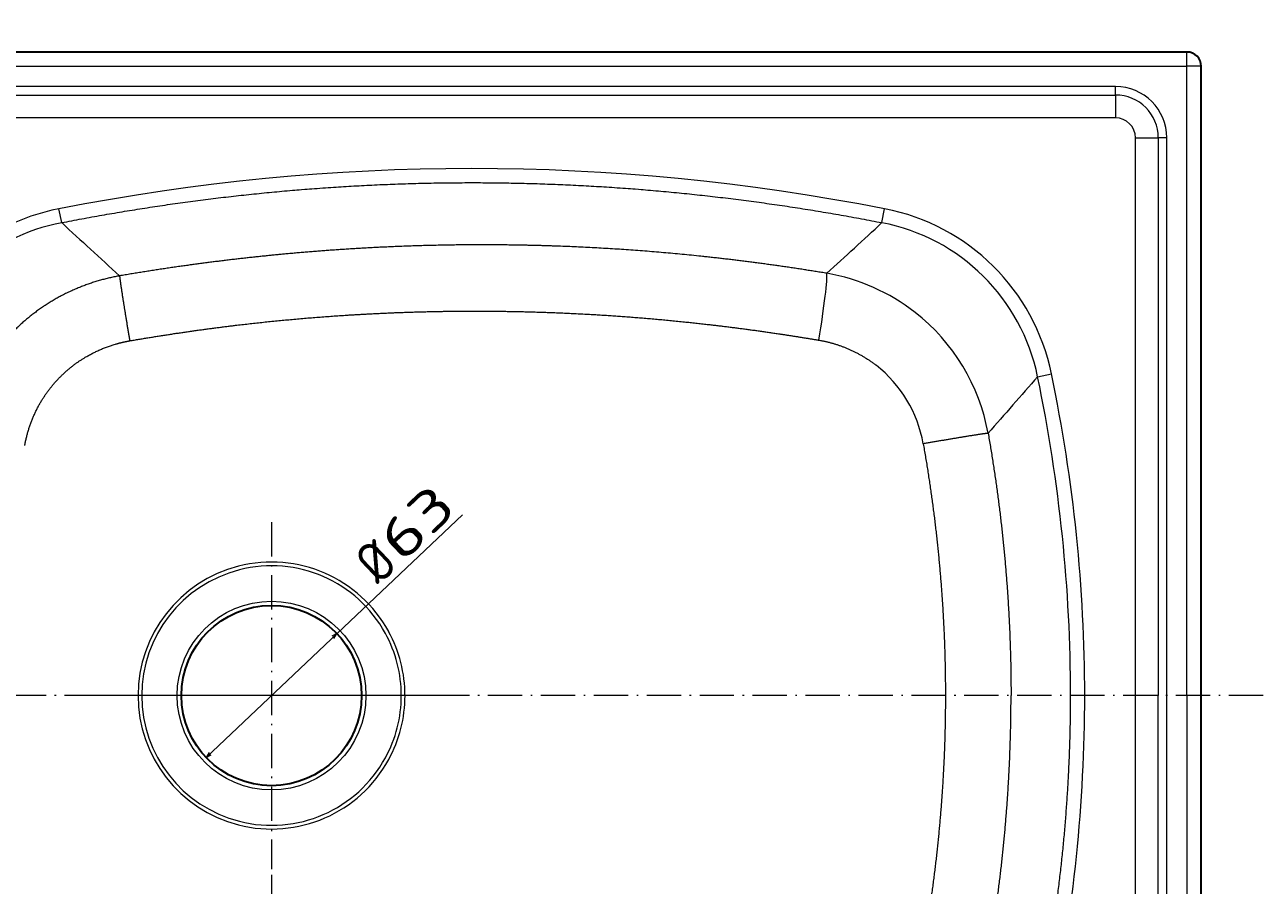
# Model space of a CAD drawing. Extents: x 59 to 1107, y -59 to 894.
# Tile 6 of 7: x 674 to 1107, y 206 to 507. Entities that reach past the tile are written whole.
import ezdxf
from ezdxf.enums import TextEntityAlignment as Align

# ---------------------------------------------------------------- set-up
doc = ezdxf.new("R2010")
doc.units = 0
doc.linetypes.add('DASHDOT', pattern=[18.5, 12, -3, 0.5, -3])
doc.layers.get('0').update_dxf_attribs({"lineweight": 13})
doc.styles.get("Standard").update_dxf_attribs({"font": 'isocp.shx'})
doc.dimstyles.get("Standard").update_dxf_attribs({"dimtxt": 2.5, "dimasz": 2.5, "dimexe": 1.25, "dimexo": 0.625, "dimtad": 1, "dimcen": 2.5, "dimadec": 0, "dimazin": 0, "dimtfac": 1, "dimtmove": 0, "dimatfit": 0, "dimfxl": 0, "dimarcsym": 0})

# ---------------------------------------------------------------- blocks, each defined once
blk = doc.blocks.new('*D')
at = {"color": 7, "lineweight": 13}
for p, q in [((188.07, 777.83), (73.04, 777.83)), ((75.04, 562.83), (75.04, 777.83)), ((188.07, 777.83), (125.96, 777.83)), ((127.96, 727.83), (127.96, 777.83)), ((198.07, 727.83), (125.96, 727.83)), ((726.57, 562.83), (73.04, 562.83)), ((188.07, 497.03), (75.48, 497.03)), ((77.48, 47.03), (77.48, 497.03)), ((737.2, 250.36), (826.8, 335.25)), ((185.07, 270.03), (185.07, -58.81)), ((1085.07, 270.03), (1085.07, -58.81)), ((760.07, 209.37), (760.07, 5.69)), ((185.07, 50.03), (185.07, 5.69)), ((188.07, 47.03), (75.48, 47.03)), ((185.07, 7.69), (760.07, 7.69)), ((185.07, -56.81), (1085.07, -56.81))]:
    blk.add_line(p, q, dxfattribs=at)
for points in [[(75.56, 775.9), (75.04, 777.83), (74.53, 775.9)], [(128.48, 775.9), (127.96, 777.83), (127.44, 775.9)], [(127.44, 729.77), (127.96, 727.83), (128.48, 729.77)], [(74.53, 564.77), (75.04, 562.83), (75.56, 564.77)], [(78, 495.09), (77.48, 497.03), (76.97, 495.09)], [(781.89, 291.99), (782.93, 293.69), (781.18, 292.74)], [(738.25, 252.07), (737.2, 250.36), (738.96, 251.31)], [(76.97, 48.96), (77.48, 47.03), (78, 48.96)], [(187, 8.2), (185.07, 7.69), (187, 7.17)], [(758.14, 7.17), (760.07, 7.69), (758.14, 8.2)], [(187, -56.29), (185.07, -56.81), (187, -57.33)], [(1083.14, -57.33), (1085.07, -56.81), (1083.14, -56.29)]]:
    blk.add_lwpolyline(points, dxfattribs=at)
for s, rotation, p, p2 in [('50', 90, (125.96, 739.29), (125.96, 766.38)), ('215', 90, (73.04, 649.32), (73.04, 691.35)), ('63', 43.4546, (805.76, 318.07), (825.42, 336.7)), ('%%c', 43.4546, (797.58, 310.32), (805.03, 317.38)), ('450', 90, (75.48, 251.01), (75.48, 293.04))]:
    blk.add_text(s, height=14, rotation=rotation, dxfattribs=at).set_placement(p, p2, align=Align.FIT)
for s, p, p2 in [('575', (451.55, 9.69), (493.58, 9.69)), ('900', (614.05, -54.81), (656.08, -54.81))]:
    blk.add_text(s, height=14, dxfattribs=at).set_placement(p, p2, align=Align.FIT)
blk = doc.blocks.new('BLOCK17')
at = {"color": 7, "linetype": 'DASHDOT', "lineweight": 13}
for p, q in [((125, 60.65), (125, -60.65)), ((185.65, 0), (64.35, 0))]:
    blk.add_line(p, q, dxfattribs=at)
blk = doc.blocks.new('BLOCK18')
at = {"color": 7, "lineweight": 35}
for p, q in [((445, 225), (-445, 225)), ((450, 0), (450, 220)), ((450, -220), (450, 0))]:
    blk.add_line(p, q, dxfattribs=at)
at = {"color": 7, "lineweight": 13, "ltscale": 0.125}
for p, q in [((445, 220), (445, 225)), ((450, 220), (445, 220))]:
    blk.add_line(p, q, dxfattribs=at)
at = {"color": 7, "lineweight": 13}
for p, q in [((-445, 220), (445, 220)), ((445, 0), (445, 220)), ((420, 212.95), (-420, 212.95)), ((-420, 209.97), (420, 209.97)), ((420, 202), (-420, 202)), ((427, 0), (427, 195)), ((434.97, 195), (434.97, 0)), ((437.95, 0), (437.95, 195)), ((427, -195), (427, 0)), ((434.97, -195), (434.97, 0)), ((437.95, -195), (437.95, 0)), ((445, 0), (445, -220))]:
    blk.add_line(p, q, dxfattribs=at)
at = {"color": 7, "lineweight": 13, "ltscale": 0.074689}
for p, q in [((420, 209.97), (420, 212.95)), ((437.95, 195), (434.97, 195))]:
    blk.add_line(p, q, dxfattribs=at)
at = {"color": 7, "lineweight": 13, "ltscale": 0.199172}
for p, q in [((420, 209.97), (420, 202)), ((427, 195), (434.97, 195))]:
    blk.add_line(p, q, dxfattribs=at)
at = {"color": 7, "lineweight": 13, "ltscale": 0.123461}
for p, q in [((51.65, 165.34), (50.7, 170.19)), ((338.35, 165.34), (339.3, 170.19)), ((392.81, 111.48), (397.65, 112.48))]:
    blk.add_line(p, q, dxfattribs=at)
at = {"color": 7, "lineweight": 13}
blk.add_circle((125, 0), 33, dxfattribs=at)
at = {"color": 7, "lineweight": 35}
blk.add_circle((125, 0), 31.5, dxfattribs=at)
blk.add_arc((445, 220), 5, 0, 90, dxfattribs=at)
at = {"color": 7, "lineweight": 13}
for centre, radius, start, end in [((420, 195), 17.95, 360, 450), ((420, 195), 14.97, 0, 90), ((420, 195), 7, 0, 90), ((2616.46, 2933.59), 3773.79, 227.18453, 227.60174), ((-2231.33, 2938.9), 3780.99, 312.41852, 312.81486), ((41659.51, -36035.14), 54859.08, 138.784, 138.811453), ((125, 0), 46.66, 28.6477, 331.3522), ((125, 0), 45.36, 28.6475, 331.3526), ((125, 0), 45.36, 359.9983, 28.646), ((125, 0), 46.65, 359.9974, 28.6479), ((125, 0), 45.36, 331.3538, 0.0019), ((125, 0), 46.66, 331.3539, 0.0015)]:
    blk.add_arc(centre, radius, start, end, dxfattribs=at)
for centre, major_axis, ratio, start_param, end_param in [((195, -134671.08), (0, 134855.34), 0.07404, 6.268733, 6.297638), ((66.29, 96.23), (55.9, -51.47), 0.98435, 2.51528, 3.053686), ((323.54, 95.9), (-53.67, -54.29), 0.982421, 2.562492, 3.720385), ((66.44, 95.94), (50.45, -50.49), 0.98027, 2.557444, 3.094738), ((323.54, 95.9), (-50.22, -50.78), 0.980033, 2.562564, 3.720516), ((314.87, 123.3), (-4.08, -24.67), 0.051573, 1.617865, 2.9843), ((306.1, 78.3), (54.02, 45.92), 0.987386, 0.201328, 0.687111), ((306.18, 78.39), (54.37, 45.33), 0.988153, 5.772896, 6.494132), ((307.54, 78.98), (33.43, 32.35), 0.974934, 5.69994, 6.419783), ((-10861.48, 57.89), (11265.8, -60.79), 0.218728, 0.001179, 0.046409), ((-9195.8, 49.36), (9605.06, -52.32), 0.237965, 0.001294, 0.050496), ((-9195.8, -49.36), (9605.06, 52.32), 0.237965, 6.232689, 6.281891)]:
    blk.add_ellipse(centre, major_axis=major_axis, ratio=ratio, start_param=start_param, end_param=end_param, dxfattribs=at)
for points, knots in [([(51.65, 165.34), (79.75, 170.83), (108.11, 175.02), (136.66, 177.85), (194.38, 180.75), (252.1, 177.97), (281.07, 175.14), (309.84, 170.91), (338.35, 165.34)], [0, 0, 0, 0, 0, 0, 200.659881, 200.659881, 200.659881, 404.221766, 404.221766, 404.221766, 404.221766, 404.221766, 404.221766]), ([(319.1, 147.63), (305.46, 149.89), (291.82, 151.83), (278.21, 153.44), (253.63, 155.78), (229.44, 157.06), (218.69, 157.43), (197.71, 157.77), (177.31, 157.38), (167.4, 157.02), (150.55, 156.13), (134.07, 154.8), (127.18, 154.17), (111.98, 152.6), (96.89, 150.65), (88.59, 149.47), (80.26, 148.17), (71.88, 146.74)], [0, 0, 0, 0, 0, 0, 90.914876, 90.914876, 90.914876, 164.950367, 164.950367, 164.950367, 237.171431, 237.171431, 237.171431, 289.638239, 289.638239, 289.638239, 353.728009, 353.728009, 353.728009, 353.728009, 353.728009, 353.728009]), ([(71.88, 146.74), (65.44, 145.6), (59.14, 143.7), (53.09, 141.07), (41.74, 134.44), (32.23, 125.34), (28.04, 120.25), (22.38, 111.43), (18.47, 101.74), (17.26, 98.03), (16.32, 94.24), (15.64, 90.4)], [0, 0, 0, 0, 0, 0, 45.979674, 45.979674, 45.979674, 91.79968, 91.79968, 91.79968, 119.022718, 119.022718, 119.022718, 119.022718, 119.022718, 119.022718]), ([(71.88, 146.74), (71.9, 146.41), (71.96, 145.87), (72.06, 145.15), (72.53, 141.78), (73.33, 136.66), (74, 132.55), (74.71, 128.3), (75.43, 124.03)], [0, 0, 0, 0, 0, 0, 10.655928, 10.655928, 10.655928, 41.437332, 41.437332, 41.437332, 41.437332, 41.437332, 41.437332]), ([(75.43, 124.03), (89.13, 126.4), (102.61, 128.39), (116.05, 130.07), (136.46, 132.11), (157.55, 133.43), (164.73, 133.79), (178.65, 134.3), (192.95, 134.47), (199.87, 134.47), (215.6, 134.27), (231.7, 133.62), (240.73, 133.12), (257.14, 131.93), (273.73, 130.25), (281.14, 129.4), (292.63, 127.93), (304.14, 126.23), (308.21, 125.6), (312.27, 124.94), (316.34, 124.25)], [0, 0, 0, 0, 0, 0, 127.834837, 127.834837, 127.834837, 192.289564, 192.289564, 192.289564, 251.262713, 251.262713, 251.262713, 324.740464, 324.740464, 324.740464, 383.808268, 383.808268, 383.808268, 416.048317, 416.048317, 416.048317, 416.048317, 416.048317, 416.048317]), ([(38.74, 87.39), (39.65, 92.57), (41.29, 97.62), (43.67, 102.41), (49.14, 110.22), (56.45, 116.35), (59.97, 118.65), (65.17, 121.25), (70.69, 122.99), (72.26, 123.4), (73.84, 123.75), (75.43, 124.03)], [0, 0, 0, 0, 0, 0, 47.219556, 47.219556, 47.219556, 84.14619, 84.14619, 84.14619, 98.531911, 98.531911, 98.531911, 98.531911, 98.531911, 98.531911]), ([(375.5, 91.7), (375.17, 91.67), (374.63, 91.61), (373.91, 91.51), (370.54, 91.01), (365.44, 90.18), (361.33, 89.5), (357.08, 88.77), (352.81, 88.03)], [0, 0, 0, 0, 0, 0, 10.70248, 10.70248, 10.70248, 41.563939, 41.563939, 41.563939, 41.563939, 41.563939, 41.563939]), ([(392.81, -111.48), (395.54, -98.29), (397.88, -85.03), (399.82, -71.69), (402.37, -49.36), (403.77, -26.94), (404.14, -17.97), (404.33, -8.98), (404.33, 0)], [0, 0, 0, 0, 0, 0, 94.035048, 94.035048, 94.035048, 156.740737, 156.740737, 156.740737, 156.740737, 156.740737, 156.740737])]:
    blk.add_open_spline(points, degree=5, knots=knots, dxfattribs=at)
for points in [[(316.34, 124.25), (320.56, 123.54), (324.75, 122.32), (328.85, 120.56), (332.76, 118.26), (336.36, 115.46)], [(375.5, 91.7), (378.68, 73.48), (381.09, 55.16), (382.7, 36.79), (383.5, 18.39), (383.5, 0)], [(352.81, 88.03), (355.89, 70.53), (358.22, 52.94), (359.78, 35.31), (360.56, 17.65), (360.56, 0)], [(375.5, -91.7), (378.68, -73.48), (381.09, -55.16), (382.7, -36.79), (383.5, -18.39), (383.5, 0)], [(360.56, 0), (360.56, -17.66), (359.78, -35.31), (358.22, -52.95), (355.89, -70.53), (352.81, -88.03)]]:
    blk.add_open_spline(points, degree=5, dxfattribs=at)

msp = doc.modelspace()

# ---------------------------------------------------------------- linework, layer by layer
at = {"color": 7, "linetype": 'DASHDOT', "lineweight": 13}
msp.add_line((1106.73, 272.026), (156.819, 272.026), dxfattribs=at)

# ---------------------------------------------------------------- block references
at = {"lineweight": 0}
for name in ['BLOCK18', 'BLOCK17']:
    msp.add_blockref(name, (635.068, 272.026), dxfattribs=at)

# ---------------------------------------------------------------- dimensions: what is measured, and where the dimension line sits
at = {"color": 0, "lineweight": 0}
for base, p1, p2, angle, middle, dimtype in [((77.485, 497.026), (190.068, 47.026), (190.068, 497.026), 90, (77.485, 272.026), 161), ((185.068, -56.811), (1085.068, 272.026), (185.068, 272.026), 180, (635.068, -56.811), 161), ((760.068, 7.687), (185.068, 52.026), (760.068, 211.375), 359.99809, (472.568, 7.687), 160), ((127.961, 727.833), (190.068, 777.833), (200.068, 727.833), 269.99857, (127.961, 752.833), 160), ((75.044, 562.833), (190.068, 777.833), (728.568, 562.833), 269.99857, (75.044, 670.333), 160)]:
    dim = msp.add_linear_dim(base=base, p1=p1, p2=p2, angle=angle, dimstyle='Standard', dxfattribs=at)
    dim.commit()
    dim.dimension.update_dxf_attribs({"geometry": '*D', "text_midpoint": middle, "dimtype": dimtype})
dim = msp.add_diameter_dim_2p(p1=(737.202, 250.361), p2=(782.935, 293.691), dimstyle='Standard', dxfattribs=at)
dim.commit()
dim.dimension.update_dxf_attribs({"geometry": '*D', "text_midpoint": (812.874, 322.058), "dimtype": 163})

doc.saveas('drawing.dxf')
